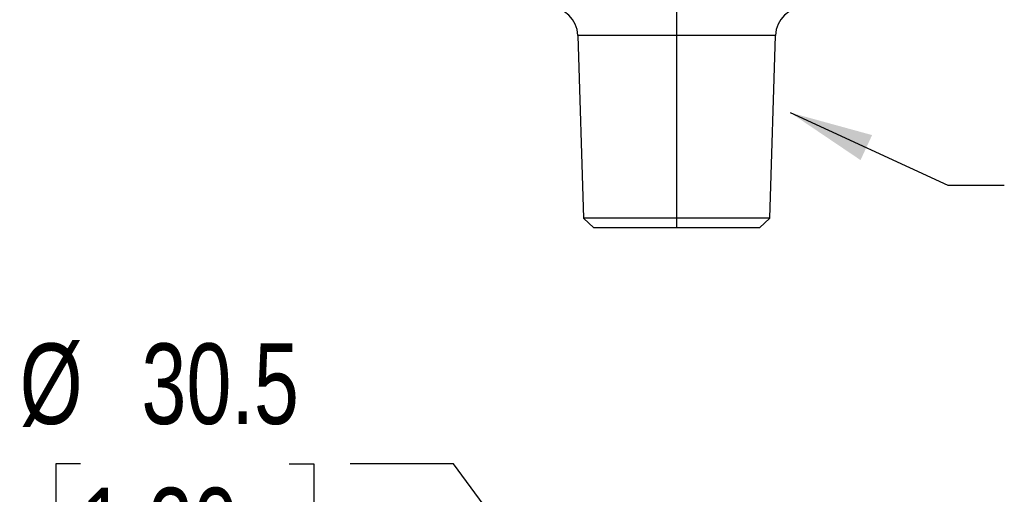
# Model space of a CAD drawing. Header units: millimetres. Extents: x 0 to 489, y 0 to 378.
# Tile 2 of 27: x 68 to 136, y 110 to 143. Entities that reach past the tile are written whole.
import ezdxf

# ---------------------------------------------------------------- set-up
doc = ezdxf.new("R2010")
doc.units = ezdxf.units.MM
doc.header["$LTSCALE"] = 1.75
doc.linetypes.add('CENTERX2', pattern=[20.32, 12.7, -2.54, 2.54, -2.54])
doc.layers.add('DIMENSIONS', color=140, linetype='Continuous', lineweight=25)
doc.layers.add('TEXT', color=140, linetype='Continuous', lineweight=25)
doc.styles.add('SLDTEXTSTYLE2', font='TXT', dxfattribs={"width": 0.75})
doc.dimstyles.new('SLDDIMSTYLE0', dxfattribs={"dimtxt": 5.55625, "dimasz": 5.7785, "dimexe": 0, "dimexo": 0.0625, "dimgap": 1.389063, "dimtad": 0, "dimtih": 1, "dimtoh": 1, "dimdec": 1, "dimrnd": 1e-09, "dimzin": 12, "dimdsep": 46, "dimtxsty": 'SLDTEXTSTYLE2', "dimsah": 1, "dimcen": 0, "dimadec": 0, "dimazin": 3, "dimtfac": 1, "dimtdec": 1, "dimtofl": 0, "dimtmove": 0, "dimatfit": 3, "dimfxl": 0, "dimfrac": 2, "dimtolj": 1, "dimtzin": 12, "dimarcsym": 0})
doc.dimstyles.new('SLDDIMSTYLE2', dxfattribs={"dimtxt": 0.18, "dimasz": 5.7785, "dimexe": 0, "dimexo": 0.0625, "dimgap": 0, "dimtad": 0, "dimtih": 1, "dimtoh": 1, "dimdec": 0, "dimrnd": 1e-09, "dimzin": 0, "dimdsep": 46, "dimtxsty": 'Standard', "dimsah": 1, "dimcen": 0.09, "dimadec": 0, "dimazin": 0, "dimtfac": 5.7785, "dimtdec": 0, "dimtofl": 0, "dimtmove": 0, "dimatfit": 3, "dimfxl": 0, "dimfrac": 2, "dimtolj": 1, "dimtzin": 0, "dimarcsym": 0})

# ---------------------------------------------------------------- blocks, each defined once
blk = doc.blocks.new('_D')
at = {"layer": 'DIMENSIONS'}
for p, q in [((72.348, 112.034), (70.655, 112.034)), ((70.655, 112.034), (70.655, 103.214)), ((86.717, 112.034), (88.41, 112.034)), ((88.41, 112.034), (88.41, 103.214)), ((98.027, 112.034), (90.907, 112.034)), ((104.37, 103.397), (98.027, 112.034)), ((70.655, 103.214), (72.348, 103.214)), ((88.41, 103.214), (86.717, 103.214))]:
    blk.add_line(p, q, dxfattribs=at)
blk.add_solid([(104.37, 103.397), (101.666, 108.581), (100.233, 107.529)], dxfattribs=at)
at = {"layer": 'DIMENSIONS', "char_height": 5.5562, "attachment_point": 1, "style": 'SLDTEXTSTYLE2'}
for s, insert in [('%%c', (68.159, 120.325)), ('30.5', (76.538, 120.325)), ('1.20', (72.348, 110.376))]:
    blk.add_mtext(s, dxfattribs=dict(at, insert=insert))

msp = doc.modelspace()

# ---------------------------------------------------------------- linework, layer by layer
for p, q in [((113.39, 141.554), (113.39, 143.523)), ((106.589, 141.554), (106.982, 128.961)), ((113.39, 141.554), (106.589, 141.554)), ((113.39, 128.961), (113.39, 141.554)), ((120.191, 141.554), (113.39, 141.554)), ((119.798, 128.961), (120.191, 141.554)), ((106.982, 128.961), (107.682, 128.283)), ((113.39, 128.961), (106.982, 128.961)), ((119.798, 128.961), (113.39, 128.961)), ((113.39, 128.283), (113.39, 128.961)), ((119.098, 128.283), (119.798, 128.961)), ((113.39, 128.283), (107.682, 128.283)), ((119.098, 128.283), (113.39, 128.283))]:
    msp.add_line(p, q)
for centre, start, end in [((104.558, 141.491), 1.78817, 90), ((122.222, 141.491), 90, 178.21183)]:
    msp.add_arc(centre, 2.032, start, end)

# ---------------------------------------------------------------- dimensions: what is measured, and where the dimension line sits
at = {"layer": 'DIMENSIONS'}
dim = msp.add_diameter_dim_2p(p1=(122.41, 78.83), p2=(104.37, 103.397), dimstyle='SLDDIMSTYLE0', dxfattribs=at)
dim.commit()
dim.dimension.update_dxf_attribs({"geometry": '_D', "text_midpoint": (79.533, 112.034), "dimtype": 163})

# ---------------------------------------------------------------- leaders
at = {"layer": 'TEXT', "linetype": 'CENTERX2', "lineweight": 18}
msp.add_leader([(121.197, 136.239), (132.05, 131.242), (135.947, 131.242)], dimstyle='SLDDIMSTYLE2', dxfattribs=at)

doc.saveas('drawing.dxf')
